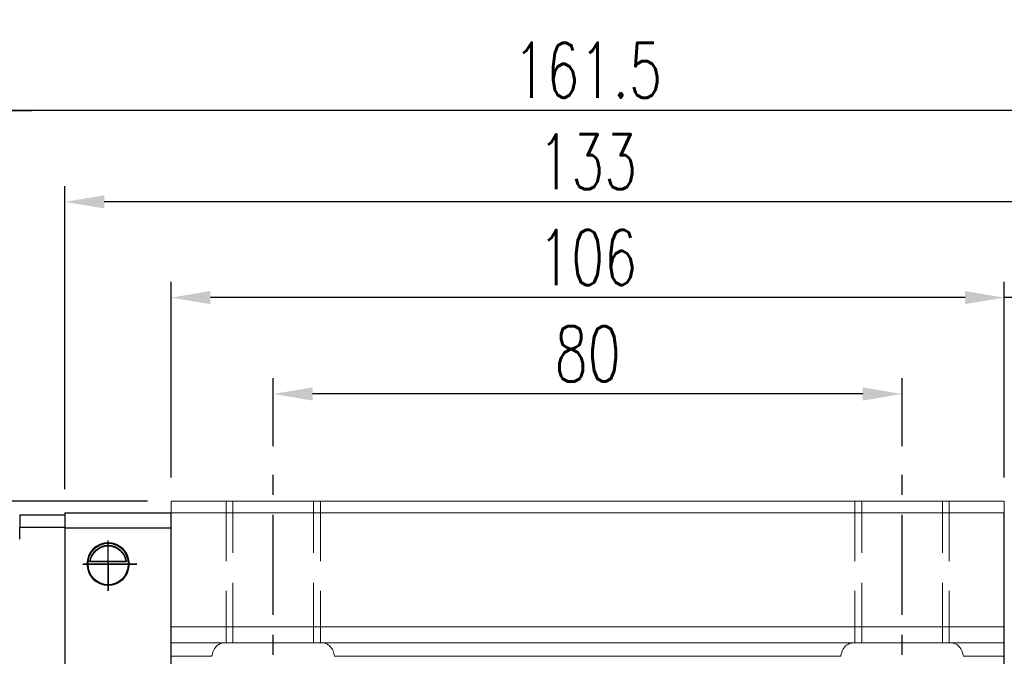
# Model space of a CAD drawing. Header units: millimetres. Extents: x 1334 to 1860, y 187 to 354.
# Tile 49 of 50: x 1672 to 1797, y 255 to 336. Entities that reach past the tile are written whole.
import ezdxf

# ---------------------------------------------------------------- set-up
doc = ezdxf.new("R2010")
doc.units = ezdxf.units.MM
doc.header["$LTSCALE"] = 2
doc.header["$PDSIZE"] = -1
for name, pattern in [('CENTER', [10.16, 6.35, -1.27, 1.27, -1.27]), ('DASHED', [0.75, 0.5, -0.25]), ('HIDDEN', [1.905, 1.27, -0.635])]:
    doc.linetypes.add(name, pattern=pattern)
for name, color, linetype in [('2', 7, 'Continuous'), ('CL', 1, 'CENTER'), ('DIM', 4, 'Continuous'), ('HID', 2, 'DASHED'), ('OUT', 3, 'Continuous')]:
    doc.layers.add(name, color=color, linetype=linetype)
doc.styles.add('DIM-7', font='SIMPLEX.shx', dxfattribs={"width": 0.7, "bigfont": 'chineset.shx'})
doc.dimstyles.new('CNS', dxfattribs={"dimtxt": 3.5, "dimasz": 2.5, "dimexe": 1, "dimexo": 1.5, "dimgap": 0.09, "dimtad": 0, "dimdsep": 46, "dimtxsty": 'DIM-7', "dimcen": 0.09, "dimclrd": 1, "dimclre": 1, "dimclrt": 4, "dimadec": 0, "dimazin": 0, "dimtfac": 1, "dimtix": 1, "dimtmove": 2, "dimatfit": 3, "dimfxl": 1, "dimtvp": 0.971429, "dimtolj": 1, "dimarcsym": 0})

# ---------------------------------------------------------------- blocks, each defined once
blk = doc.blocks.new('*D15')
at = {"color": 7, "lineweight": -2}
for p, q in [((1796.79, 277.64), (1796.79, 302.51)), ((1804.79, 273.64), (1804.79, 302.51)), ((1791.79, 300.51), (1786.79, 300.51)), ((1804.79, 300.51), (1796.79, 300.51)), ((1809.79, 300.51), (1814.79, 300.51))]:
    blk.add_line(p, q, dxfattribs=at)
at = {"color": 7}
for points in [[(1791.79, 301.34), (1791.79, 299.68), (1796.79, 300.51)], [(1809.79, 301.34), (1809.79, 299.68), (1804.79, 300.51)]]:
    blk.add_solid(points, dxfattribs=at)
at = {"layer": 'DEFPOINTS', "color": 0}
for p in [(1796.79, 300.51), (1796.79, 274.64), (1804.79, 270.64)]:
    blk.add_point(p, dxfattribs=at)
at = {"color": 7, "insert": (1800.79, 305.61), "char_height": 7, "attachment_point": 5, "style": 'DIM-7'}
blk.add_mtext('\\A1;8', dxfattribs=at)
blk = doc.blocks.new('*D16')
at = {"color": 7, "lineweight": -2}
for p, q in [((1703.79, 281.64), (1703.79, 290.26)), ((1783.79, 281.64), (1783.79, 290.26)), ((1778.79, 288.26), (1708.79, 288.26))]:
    blk.add_line(p, q, dxfattribs=at)
at = {"color": 7}
for points in [[(1708.79, 289.09), (1708.79, 287.42), (1703.79, 288.26)], [(1778.79, 289.09), (1778.79, 287.42), (1783.79, 288.26)]]:
    blk.add_solid(points, dxfattribs=at)
at = {"layer": 'DEFPOINTS', "color": 0}
for p in [(1703.79, 288.26), (1703.79, 278.64), (1783.79, 278.64)]:
    blk.add_point(p, dxfattribs=at)
at = {"color": 7, "insert": (1743.79, 293.36), "char_height": 7, "attachment_point": 5, "style": 'DIM-7'}
blk.add_mtext('\\A1;80', dxfattribs=at)
blk = doc.blocks.new('*D17')
at = {"color": 7, "lineweight": -2}
for p, q in [((1690.79, 277.64), (1690.79, 302.51)), ((1796.79, 277.64), (1796.79, 302.51)), ((1791.79, 300.51), (1695.79, 300.51))]:
    blk.add_line(p, q, dxfattribs=at)
at = {"color": 7}
for points in [[(1695.79, 301.34), (1695.79, 299.68), (1690.79, 300.51)], [(1791.79, 301.34), (1791.79, 299.68), (1796.79, 300.51)]]:
    blk.add_solid(points, dxfattribs=at)
at = {"layer": 'DEFPOINTS', "color": 0}
for p in [(1690.79, 300.51), (1690.79, 274.64), (1796.79, 274.64)]:
    blk.add_point(p, dxfattribs=at)
at = {"color": 7, "insert": (1743.79, 305.61), "char_height": 7, "attachment_point": 5, "style": 'DIM-7'}
blk.add_mtext('\\A1;106', dxfattribs=at)
blk = doc.blocks.new('*D18')
at = {"color": 7, "lineweight": -2}
for p, q in [((1677.29, 276.14), (1677.29, 314.68)), ((1810.29, 276.14), (1810.29, 314.68)), ((1805.29, 312.68), (1682.29, 312.68))]:
    blk.add_line(p, q, dxfattribs=at)
at = {"color": 7}
for points in [[(1682.29, 313.52), (1682.29, 311.85), (1677.29, 312.68)], [(1805.29, 313.52), (1805.29, 311.85), (1810.29, 312.68)]]:
    blk.add_solid(points, dxfattribs=at)
at = {"layer": 'DEFPOINTS', "color": 0}
for p in [(1677.29, 312.68), (1677.29, 273.14), (1810.29, 273.14)]:
    blk.add_point(p, dxfattribs=at)
at = {"color": 7, "insert": (1743.79, 317.78), "char_height": 7, "attachment_point": 5, "style": 'DIM-7'}
blk.add_mtext('\\A1;133', dxfattribs=at)
blk = doc.blocks.new('*D19')
at = {"color": 7, "lineweight": -2}
for p, q in [((1844.1, 279.64), (1844.1, 284.64)), ((1799.79, 274.64), (1846.1, 274.64)), ((1844.1, 274.64), (1844.1, 266.64)), ((1811.79, 266.64), (1846.1, 266.64)), ((1844.1, 261.64), (1844.1, 256.64))]:
    blk.add_line(p, q, dxfattribs=at)
at = {"color": 7}
for points in [[(1843.26, 279.64), (1844.93, 279.64), (1844.1, 274.64)], [(1843.26, 261.64), (1844.93, 261.64), (1844.1, 266.64)]]:
    blk.add_solid(points, dxfattribs=at)
at = {"layer": 'DEFPOINTS', "color": 0}
for p in [(1796.79, 274.64), (1808.79, 266.64), (1844.1, 266.64)]:
    blk.add_point(p, dxfattribs=at)
at = {"color": 7, "insert": (1839, 270.64), "char_height": 7, "attachment_point": 5, "rotation": 90, "style": 'DIM-7'}
blk.add_mtext('\\A1;8', dxfattribs=at)
blk = doc.blocks.new('*D4')
at = {"layer": 'DEFPOINTS', "color": 0}
for p in [(1663.04, 324.31), (1663.04, 272.79), (1824.54, 272.79)]:
    blk.add_point(p, dxfattribs=at)
at = {"layer": 'DIM', "color": 7, "lineweight": -2}
for p, q in [((1663.04, 275.79), (1663.04, 326.31)), ((1824.54, 275.79), (1824.54, 326.31)), ((1819.54, 324.31), (1668.04, 324.31))]:
    blk.add_line(p, q, dxfattribs=at)
at = {"layer": 'DIM', "color": 7}
for points in [[(1668.04, 325.15), (1668.04, 323.48), (1663.04, 324.31)], [(1819.54, 325.15), (1819.54, 323.48), (1824.54, 324.31)]]:
    blk.add_solid(points, dxfattribs=at)
at = {"layer": 'DIM', "color": 7, "insert": (1743.79, 329.41), "char_height": 7, "attachment_point": 5, "style": 'DIM-7'}
blk.add_mtext('\\A1;161.5', dxfattribs=at)
blk = doc.blocks.new('*D26')
at = {"layer": 'DEFPOINTS', "color": 0}
for p in [(1636.16, 274.64), (1690.79, 274.64), (1650.54, 264.14)]:
    blk.add_point(p, dxfattribs=at)
at = {"layer": 'DIM', "color": 7, "lineweight": -2}
for p, q in [((1636.16, 279.64), (1636.16, 284.64)), ((1687.79, 274.64), (1634.16, 274.64)), ((1636.16, 264.14), (1636.16, 274.64)), ((1647.54, 264.14), (1634.16, 264.14)), ((1636.16, 259.14), (1636.16, 254.14))]:
    blk.add_line(p, q, dxfattribs=at)
at = {"layer": 'DIM', "color": 7}
for points in [[(1635.33, 279.64), (1637, 279.64), (1636.16, 274.64)], [(1635.33, 259.14), (1637, 259.14), (1636.16, 264.14)]]:
    blk.add_solid(points, dxfattribs=at)
at = {"layer": 'DIM', "color": 7, "insert": (1631.06, 269.39), "char_height": 7, "attachment_point": 5, "rotation": 90, "style": 'DIM-7'}
blk.add_mtext('\\A1;10.5', dxfattribs=at)
blk = doc.blocks.new('*D27')
at = {"layer": 'DEFPOINTS', "color": 0}
for p in [(1663.04, 324.31), (1663.04, 272.79), (1650.54, 264.14)]:
    blk.add_point(p, dxfattribs=at)
at = {"layer": 'DIM', "color": 7, "lineweight": -2}
for p, q in [((1650.54, 267.14), (1650.54, 326.31)), ((1663.04, 275.79), (1663.04, 326.31)), ((1645.54, 324.31), (1640.54, 324.31)), ((1650.54, 324.31), (1663.04, 324.31)), ((1668.04, 324.31), (1673.04, 324.31))]:
    blk.add_line(p, q, dxfattribs=at)
at = {"layer": 'DIM', "color": 7}
for points in [[(1645.54, 325.15), (1645.54, 323.48), (1650.54, 324.31)], [(1668.04, 325.15), (1668.04, 323.48), (1663.04, 324.31)]]:
    blk.add_solid(points, dxfattribs=at)
at = {"layer": 'DIM', "color": 7, "insert": (1656.79, 331.25), "char_height": 7, "attachment_point": 5, "style": 'DIM-7'}
blk.add_mtext('\\A1;(12.5)', dxfattribs=at)

msp = doc.modelspace()

# ---------------------------------------------------------------- linework, layer by layer
at = {"layer": '2', "color": 0, "linetype": 'Continuous'}
for p, q in [((1677.287, 273.141), (1677.287, 271.241)), ((1677.287, 273.141), (1690.787, 273.141)), ((1690.787, 223.941), (1690.787, 273.091)), ((1796.787, 223.941), (1796.787, 273.091)), ((1677.287, 272.841), (1671.537, 272.841)), ((1671.537, 272.841), (1671.537, 271.341)), ((1671.537, 269.79), (1671.537, 271.341)), ((1671.537, 271.341), (1677.287, 271.341)), ((1677.287, 271.241), (1690.787, 271.241)), ((1677.287, 271.241), (1677.287, 223.941)), ((1685.096, 266.916), (1680.478, 266.916)), ((1685.068, 266.941), (1680.507, 266.941)), ((1680.187, 266.641), (1685.387, 266.641))]:
    msp.add_line(p, q, dxfattribs=at)
for radius, start, end in [(2.7, 90, 270), (2.7, 270, 90), (2.6, 90, 270), (2.6, 270, 90)]:
    msp.add_arc((1682.787, 266.641), radius, start, end, dxfattribs=at)
at = {"layer": '2', "color": 0, "linetype": 'Continuous', "extrusion": (0, 0, -1)}
for start, end in [(7.49472, 90), (90, 172.50528)]:
    msp.add_arc((-1682.787, 266.641), 2.3, start, end, dxfattribs=at)
at = {"layer": '2', "color": 0, "linetype": 'Continuous'}
for points, knots in [([(1680.478, 266.916), (1680.505, 267.148), (1680.567, 267.375), (1680.739, 267.78), (1680.85, 267.965), (1681.166, 268.366), (1681.394, 268.561), (1681.814, 268.805), (1681.995, 268.884), (1682.308, 268.971), (1682.43, 268.995), (1682.632, 269.016), (1682.71, 269.021), (1682.787, 269.021)], [0, 0, 0, 0, 0.187135, 0.187135, 0.3722972, 0.3722972, 0.651232, 0.651232, 0.8354912, 0.8354912, 0.9393137, 0.9393137, 1, 1, 1, 1]), ([(1682.787, 269.021), (1682.913, 269.021), (1683.041, 269.009), (1683.336, 268.959), (1683.499, 268.909), (1683.938, 268.726), (1684.194, 268.553), (1684.586, 268.16), (1684.739, 267.953), (1684.95, 267.533), (1685.023, 267.326), (1685.079, 267.045), (1685.089, 266.981), (1685.096, 266.916)], [0, 0, 0, 0, 0.0998047, 0.0998047, 0.2515472, 0.2515472, 0.5439534, 0.5439534, 0.769985, 0.769985, 0.9482846, 0.9482846, 1, 1, 1, 1])]:
    msp.add_open_spline(points, degree=3, knots=knots, dxfattribs=at)
for points in [[(1680.507, 266.941), (1680.497, 266.932), (1680.488, 266.924), (1680.478, 266.916)], [(1685.096, 266.916), (1685.087, 266.924), (1685.077, 266.932), (1685.068, 266.941)]]:
    msp.add_open_spline(points, degree=3, dxfattribs=at)
at = {"layer": 'CL', "color": 0}
for p, q in [((1703.787, 219.541), (1703.787, 278.641)), ((1783.787, 219.541), (1783.787, 278.641))]:
    msp.add_line(p, q, dxfattribs=at)
at = {"layer": 'DIM', "color": 0}
for p, q in [((1682.787, 263.247), (1682.787, 269.614)), ((1686.446, 266.641), (1679.575, 266.641)), ((1679.575, 266.641), (1682.787, 266.641)), ((1682.787, 266.641), (1686.446, 266.641)), ((1682.787, 266.641), (1682.787, 263.247))]:
    msp.add_line(p, q, dxfattribs=at)
at = {"layer": 'HID', "color": 0, "linetype": 'HIDDEN', "lineweight": 0, "ltscale": 3}
for p, q in [((1697.787, 274.641), (1697.787, 256.641)), ((1698.662, 256.641), (1698.662, 274.641)), ((1708.912, 256.641), (1708.912, 274.641)), ((1709.787, 274.641), (1709.787, 256.641)), ((1777.787, 274.641), (1777.787, 256.641)), ((1778.662, 256.641), (1778.662, 274.641)), ((1788.912, 256.641), (1788.912, 274.641)), ((1789.787, 274.641), (1789.787, 256.641))]:
    msp.add_line(p, q, dxfattribs=at)
at = {"layer": 'OUT', "color": 0, "linetype": 'Continuous', "lineweight": 15}
for p, q in [((1690.787, 274.641), (1690.787, 273.141)), ((1690.787, 274.641), (1796.787, 274.641)), ((1796.787, 274.641), (1796.787, 273.141)), ((1690.787, 273.141), (1796.787, 273.141)), ((1690.787, 273.141), (1690.787, 258.641)), ((1796.787, 273.141), (1796.787, 258.641)), ((1690.787, 258.641), (1796.787, 258.641)), ((1690.787, 258.641), (1690.787, 256.641)), ((1796.787, 258.641), (1796.787, 256.641)), ((1690.787, 256.641), (1796.787, 256.641)), ((1690.787, 256.641), (1690.787, 254.909)), ((1796.787, 256.641), (1796.787, 254.909)), ((1690.787, 254.909), (1695.975, 254.909)), ((1711.599, 254.909), (1775.975, 254.909)), ((1791.599, 254.909), (1796.787, 254.909))]:
    msp.add_line(p, q, dxfattribs=at)
for points, knots in [([(1697.836, 256.641), (1697.756, 256.639), (1697.374, 256.629), (1696.813, 256.464), (1696.289, 255.918), (1696.064, 255.329), (1695.987, 254.963), (1695.975, 254.909)], [0, 0, 0, 0, 0.0868719, 0.4138022, 0.6828814, 0.9529417, 1, 1, 1, 1]), ([(1711.599, 254.909), (1711.539, 255.147), (1711.411, 255.657), (1711.042, 256.217), (1710.492, 256.583), (1709.999, 256.621), (1709.739, 256.641)], [0, 0, 0, 0, 0.2127295, 0.4551657, 0.7120445, 1, 1, 1, 1]), ([(1777.836, 256.641), (1777.495, 256.606), (1776.911, 256.546), (1776.335, 255.988), (1776.081, 255.393), (1775.994, 254.994), (1775.975, 254.909)], [0, 0, 0, 0, 0.3805394, 0.6525126, 0.9255657, 1, 1, 1, 1]), ([(1791.599, 254.909), (1791.527, 255.185), (1791.383, 255.739), (1790.964, 256.292), (1790.415, 256.597), (1789.958, 256.627), (1789.739, 256.641)], [0, 0, 0, 0, 0.2487095, 0.4969768, 0.7580569, 1, 1, 1, 1])]:
    msp.add_open_spline(points, degree=3, knots=knots, dxfattribs=at)

# ---------------------------------------------------------------- dimensions: what is measured, and where the dimension line sits
at = {"color": 0}
for base, p1, p2, picture, middle in [((1677.287, 312.684), (1810.287, 273.141), (1677.287, 273.141), '*D18', (1743.787, 317.784)), ((1690.787, 300.511), (1796.787, 274.641), (1690.787, 274.641), '*D17', (1743.787, 305.611)), ((1796.787, 300.511), (1804.787, 270.641), (1796.787, 274.641), '*D15', (1800.787, 305.611)), ((1703.787, 288.255), (1783.787, 278.641), (1703.787, 278.641), '*D16', (1743.787, 293.355))]:
    dim = msp.add_linear_dim(base=base, p1=p1, p2=p2, dimstyle='CNS', override={"dimscale": 2, "dimgap": 0.8, "dimtad": 1, "dimclrd": 7, "dimclre": 7, "dimclrt": 7, "dimtmove": 1}, dxfattribs=at)
    dim.commit()
    dim.dimension.update_dxf_attribs({"geometry": picture, "text_midpoint": middle})
dim = msp.add_linear_dim(base=(1844.095, 266.641), p1=(1796.787, 274.641), p2=(1808.787, 266.641), angle=90, dimstyle='CNS', override={"dimscale": 2, "dimgap": 0.8, "dimtad": 1, "dimclrd": 7, "dimclre": 7, "dimclrt": 7, "dimtmove": 1}, dxfattribs=at)
dim.commit()
dim.dimension.update_dxf_attribs({"geometry": '*D19', "text_midpoint": (1838.995, 270.641)})
at = {"layer": 'DIM', "color": 0}
dim = msp.add_linear_dim(base=(1663.037, 324.314), p1=(1650.537, 264.141), p2=(1663.037, 272.791), text='(<>)', dimstyle='CNS', override={"dimscale": 2, "dimgap": 0.8, "dimtad": 1, "dimclrd": 7, "dimclre": 7, "dimclrt": 7, "dimtmove": 1}, dxfattribs=at)
dim.commit()
dim.dimension.update_dxf_attribs({"geometry": '*D27', "text_midpoint": (1656.787, 331.248)})
dim = msp.add_linear_dim(base=(1663.037, 324.314), p1=(1824.537, 272.791), p2=(1663.037, 272.791), dimstyle='CNS', override={"dimscale": 2, "dimgap": 0.8, "dimtad": 1, "dimclrd": 7, "dimclre": 7, "dimclrt": 7, "dimtmove": 1}, dxfattribs=at)
dim.commit()
dim.dimension.update_dxf_attribs({"geometry": '*D4', "text_midpoint": (1743.787, 329.414)})
dim = msp.add_linear_dim(base=(1636.165, 274.641), p1=(1650.537, 264.141), p2=(1690.787, 274.641), angle=90, dimstyle='CNS', override={"dimscale": 2, "dimgap": 0.8, "dimtad": 1, "dimclrd": 7, "dimclre": 7, "dimclrt": 7, "dimtmove": 1}, dxfattribs=at)
dim.commit()
dim.dimension.update_dxf_attribs({"geometry": '*D26', "text_midpoint": (1631.065, 269.391)})

doc.saveas('drawing.dxf')
